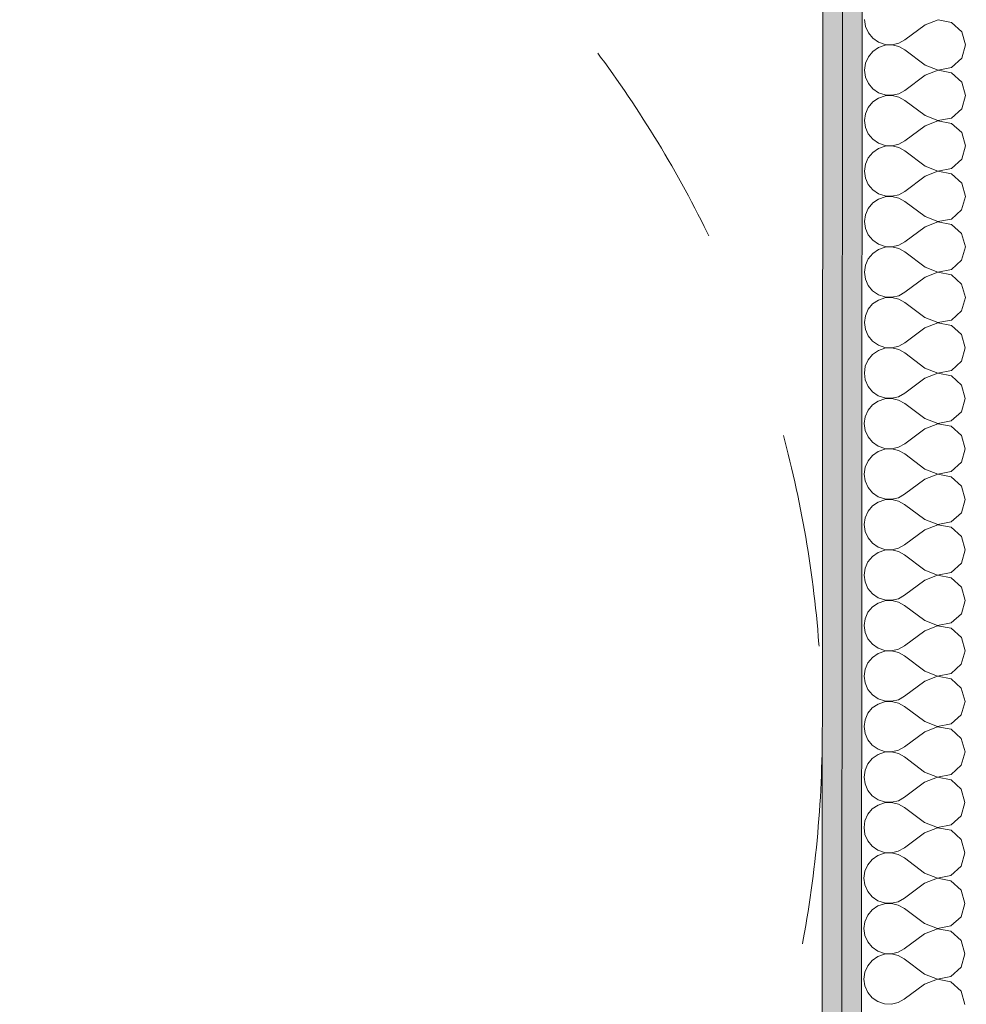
# Model space of a CAD drawing. Header units: millimetres. Extents: x -30280 to 19093, y -17460 to 4378.
# Tile 177 of 188: x -4467 to -3841, y -14747 to -14097. Entities that reach past the tile are written whole.
import ezdxf

# ---------------------------------------------------------------- set-up
doc = ezdxf.new("R2010")
doc.units = ezdxf.units.MM
doc.header["$MEASUREMENT"] = 0
doc.linetypes.add('Rayas Pequeñas', pattern=[282.222222, 141.111111, -141.111111])
for name, color, linetype, lineweight in [('Nuevo_01 2D_Mobiliari_Pluma_Nº__101', 252, 'Continuous', 5), ('Nuevo_06_COT_Generals_Pluma_Nº__1', 7, 'Continuous', 5), ('Nuevo_08_E_Envans secs_Pluma_Nº__1', 7, 'Continuous', 5)]:
    doc.layers.add(name, color=color, linetype=linetype, lineweight=lineweight)
doc.layers.add('Nuevo_06_COT_Generals', color=7, linetype='Continuous')
doc.layers.add('Nuevo_08_E_Envans secs', color=7, linetype='Continuous')
doc.layers.add('Nuevo_08_E_Envans secs_Pluma_Nº__102', color=7, linetype='Continuous', lineweight=5, true_color=0xcccccc)
doc.layers.add('Nuevo_08_E_Envans secs_Pluma_Nº__79', color=7, linetype='Continuous', lineweight=5, true_color=0xaaffd5)
doc.styles.add('Estilo_Generado_1', font='txt')
doc.dimstyles.new('Estilo_Generado__2', dxfattribs={"dimtxt": 100, "dimasz": 38, "dimexe": 0.18, "dimexo": 300, "dimgap": 0, "dimtad": 1, "dimlfac": 0.001, "dimzin": 0, "dimdsep": 46, "dimtxsty": 'Estilo_Generado_1', "dimblk": 'ARROWHEAD_2', "dimblk1": 'ARROWHEAD_2', "dimblk2": 'ARROWHEAD_2', "dimcen": 0.09, "dimclrd": 7, "dimclre": 7, "dimclrt": 7, "dimadec": 0, "dimazin": 0, "dimtfac": 1, "dimtdec": 4, "dimtmove": 0, "dimatfit": 3, "dimfxl": 0, "dimtolj": 1, "dimtzin": 0, "dimarcsym": 0})

# ---------------------------------------------------------------- blocks, each defined once
blk = doc.blocks.new('*X450')
at = {"layer": 'Nuevo_08_E_Envans secs_Pluma_Nº__102', "color": 254, "linetype": 'Continuous', "lineweight": 5, "true_color": 0xcccccc}
for p, q in [((-3908.63, -14097.12), (-3908, -14101.67)), ((-3860.13, -14097.22), (-3868.64, -14100.48)), ((-3851.18, -14098.92), (-3860.13, -14097.22)), ((-3908, -14101.67), (-3906.15, -14105.88)), ((-3868.64, -14100.48), (-3881.98, -14110.47)), ((-3844.46, -14105.07), (-3851.18, -14098.92)), ((-3906.15, -14105.88), (-3903.22, -14109.42)), ((-3903.22, -14109.42), (-3899.43, -14112.03)), ((-3841.98, -14113.83), (-3844.46, -14105.07)), ((-3899.43, -14115.55), (-3903.23, -14118.15)), ((-3899.43, -14112.03), (-3895.08, -14113.5)), ((-3895.08, -14114.08), (-3899.43, -14115.55)), ((-3895.08, -14113.5), (-3890.48, -14113.73)), ((-3890.48, -14113.86), (-3895.08, -14114.08)), ((-3890.48, -14113.73), (-3886, -14112.69)), ((-3886, -14114.91), (-3890.48, -14113.86)), ((-3886, -14112.69), (-3881.98, -14110.47)), ((-3881.98, -14117.13), (-3886, -14114.91)), ((-3844.47, -14122.59), (-3841.98, -14113.83)), ((-3906.16, -14121.69), (-3908.02, -14125.89)), ((-3903.23, -14118.15), (-3906.16, -14121.69)), ((-3868.66, -14127.14), (-3881.98, -14117.13)), ((-3851.2, -14128.73), (-3844.47, -14122.59)), ((-3908.02, -14125.89), (-3908.66, -14130.45)), ((-3868.66, -14127.14), (-3860.16, -14130.42)), ((-3860.16, -14130.42), (-3851.2, -14128.73)), ((-3908.66, -14130.45), (-3908.03, -14135)), ((-3908.03, -14135), (-3906.18, -14139.21)), ((-3868.66, -14133.81), (-3882, -14143.8)), ((-3860.16, -14130.55), (-3868.66, -14133.81)), ((-3851.21, -14132.25), (-3860.16, -14130.55)), ((-3844.49, -14138.4), (-3851.21, -14132.25)), ((-3906.18, -14139.21), (-3903.24, -14142.76)), ((-3903.24, -14142.76), (-3899.46, -14145.36)), ((-3842, -14147.16), (-3844.49, -14138.4)), ((-3899.46, -14148.88), (-3903.25, -14151.48)), ((-3899.46, -14145.36), (-3895.1, -14146.84)), ((-3895.1, -14147.42), (-3899.46, -14148.88)), ((-3895.1, -14146.84), (-3890.51, -14147.06)), ((-3890.51, -14147.2), (-3895.1, -14147.42)), ((-3890.51, -14147.06), (-3886.03, -14146.02)), ((-3886.03, -14148.24), (-3890.51, -14147.2)), ((-3886.03, -14146.02), (-3882, -14143.8)), ((-3882.01, -14150.47), (-3886.03, -14148.24)), ((-3844.5, -14155.92), (-3842, -14147.16)), ((-3906.19, -14155.02), (-3908.05, -14159.23)), ((-3903.25, -14151.48), (-3906.19, -14155.02)), ((-3868.68, -14160.48), (-3882.01, -14150.47)), ((-3908.05, -14159.23), (-3908.68, -14163.78)), ((-3868.68, -14160.48), (-3860.18, -14163.75)), ((-3860.18, -14163.75), (-3851.23, -14162.06)), ((-3851.23, -14162.06), (-3844.5, -14155.92)), ((-3908.68, -14163.78), (-3908.05, -14168.34)), ((-3908.05, -14168.34), (-3906.2, -14172.55)), ((-3868.69, -14167.14), (-3882.03, -14177.13)), ((-3860.18, -14163.89), (-3868.69, -14167.14)), ((-3851.23, -14165.58), (-3860.18, -14163.89)), ((-3844.51, -14171.73), (-3851.23, -14165.58)), ((-3906.2, -14172.55), (-3903.27, -14176.09)), ((-3842.03, -14180.5), (-3844.51, -14171.73)), ((-3903.27, -14176.09), (-3899.48, -14178.7)), ((-3899.48, -14178.7), (-3895.12, -14180.17)), ((-3895.13, -14180.75), (-3899.48, -14182.21)), ((-3890.53, -14180.53), (-3895.13, -14180.75)), ((-3895.12, -14180.17), (-3890.53, -14180.39)), ((-3890.53, -14180.39), (-3886.05, -14179.36)), ((-3886.05, -14181.57), (-3890.53, -14180.53)), ((-3886.05, -14179.36), (-3882.03, -14177.13)), ((-3882.03, -14183.8), (-3886.05, -14181.57)), ((-3844.52, -14189.26), (-3842.03, -14180.5)), ((-3903.28, -14184.82), (-3906.21, -14188.35)), ((-3899.48, -14182.21), (-3903.28, -14184.82)), ((-3868.71, -14193.81), (-3882.03, -14183.8)), ((-3908.07, -14192.56), (-3908.71, -14197.12)), ((-3906.21, -14188.35), (-3908.07, -14192.56)), ((-3868.71, -14193.81), (-3860.2, -14197.08)), ((-3851.25, -14195.4), (-3844.52, -14189.26)), ((-3908.71, -14197.12), (-3908.08, -14201.67)), ((-3868.71, -14200.48), (-3882.05, -14210.47)), ((-3860.2, -14197.22), (-3868.71, -14200.48)), ((-3860.2, -14197.08), (-3851.25, -14195.4)), ((-3851.26, -14198.92), (-3860.2, -14197.22)), ((-3844.54, -14205.07), (-3851.26, -14198.92)), ((-3908.08, -14201.67), (-3906.22, -14205.88)), ((-3906.22, -14205.88), (-3903.29, -14209.42)), ((-3842.05, -14213.83), (-3844.54, -14205.07)), ((-3903.29, -14209.42), (-3899.51, -14212.03)), ((-3899.51, -14212.03), (-3895.15, -14213.5)), ((-3895.15, -14214.08), (-3899.51, -14215.55)), ((-3895.15, -14213.5), (-3890.56, -14213.73)), ((-3890.56, -14213.86), (-3895.15, -14214.08)), ((-3890.56, -14213.73), (-3886.08, -14212.69)), ((-3886.08, -14214.91), (-3890.56, -14213.86)), ((-3886.08, -14212.69), (-3882.05, -14210.47)), ((-3844.55, -14222.59), (-3842.05, -14213.83)), ((-3903.3, -14218.15), (-3906.24, -14221.69)), ((-3899.51, -14215.55), (-3903.3, -14218.15)), ((-3882.06, -14217.13), (-3886.08, -14214.91)), ((-3868.73, -14227.14), (-3882.06, -14217.13)), ((-3908.09, -14225.89), (-3908.73, -14230.45)), ((-3906.24, -14221.69), (-3908.09, -14225.89)), ((-3868.73, -14227.14), (-3860.23, -14230.42)), ((-3851.28, -14228.73), (-3844.55, -14222.59)), ((-3908.73, -14230.45), (-3908.1, -14235)), ((-3868.73, -14233.81), (-3882.08, -14243.8)), ((-3860.23, -14230.55), (-3868.73, -14233.81)), ((-3860.23, -14230.42), (-3851.28, -14228.73)), ((-3851.28, -14232.25), (-3860.23, -14230.55)), ((-3844.56, -14238.4), (-3851.28, -14232.25)), ((-3908.1, -14235), (-3906.25, -14239.21)), ((-3906.25, -14239.21), (-3903.32, -14242.76)), ((-3842.08, -14247.16), (-3844.56, -14238.4)), ((-3903.32, -14242.76), (-3899.53, -14245.36)), ((-3899.53, -14245.36), (-3895.17, -14246.84)), ((-3890.58, -14247.06), (-3886.1, -14246.02)), ((-3886.1, -14246.02), (-3882.08, -14243.8)), ((-3903.32, -14251.48), (-3906.26, -14255.02)), ((-3899.53, -14248.88), (-3903.32, -14251.48)), ((-3895.17, -14247.42), (-3899.53, -14248.88)), ((-3895.17, -14246.84), (-3890.58, -14247.06)), ((-3890.58, -14247.2), (-3895.17, -14247.42)), ((-3886.1, -14248.24), (-3890.58, -14247.2)), ((-3882.08, -14250.47), (-3886.1, -14248.24)), ((-3868.75, -14260.48), (-3882.08, -14250.47)), ((-3844.57, -14255.92), (-3842.08, -14247.16)), ((-3908.12, -14259.23), (-3908.76, -14263.78)), ((-3906.26, -14255.02), (-3908.12, -14259.23)), ((-3851.3, -14262.06), (-3844.57, -14255.92)), ((-3908.76, -14263.78), (-3908.13, -14268.34)), ((-3860.25, -14263.88), (-3868.76, -14267.14)), ((-3868.75, -14260.48), (-3860.25, -14263.75)), ((-3860.25, -14263.75), (-3851.3, -14262.06)), ((-3851.3, -14265.58), (-3860.25, -14263.88)), ((-3844.59, -14271.73), (-3851.3, -14265.58)), ((-3908.13, -14268.34), (-3906.27, -14272.55)), ((-3906.27, -14272.55), (-3903.34, -14276.09)), ((-3868.76, -14267.14), (-3882.1, -14277.13)), ((-3842.1, -14280.5), (-3844.59, -14271.73)), ((-3903.34, -14276.09), (-3899.55, -14278.7)), ((-3899.55, -14278.7), (-3895.2, -14280.17)), ((-3886.13, -14279.36), (-3882.1, -14277.13)), ((-3903.35, -14284.82), (-3906.29, -14288.35)), ((-3899.56, -14282.21), (-3903.35, -14284.82)), ((-3895.2, -14280.75), (-3899.56, -14282.21)), ((-3895.2, -14280.17), (-3890.61, -14280.39)), ((-3890.61, -14280.53), (-3895.2, -14280.75)), ((-3890.61, -14280.39), (-3886.13, -14279.36)), ((-3886.13, -14281.57), (-3890.61, -14280.53)), ((-3882.1, -14283.8), (-3886.13, -14281.57)), ((-3868.78, -14293.81), (-3882.1, -14283.8)), ((-3844.6, -14289.26), (-3842.1, -14280.5)), ((-3906.29, -14288.35), (-3908.14, -14292.56)), ((-3851.33, -14295.4), (-3844.6, -14289.26)), ((-3908.14, -14292.56), (-3908.78, -14297.12)), ((-3908.78, -14297.12), (-3908.15, -14301.67)), ((-3868.78, -14293.81), (-3860.28, -14297.08)), ((-3860.28, -14297.22), (-3868.78, -14300.48)), ((-3860.28, -14297.08), (-3851.33, -14295.4)), ((-3851.33, -14298.92), (-3860.28, -14297.22)), ((-3908.15, -14301.67), (-3906.3, -14305.88)), ((-3868.78, -14300.48), (-3882.12, -14310.47)), ((-3844.61, -14305.07), (-3851.33, -14298.92)), ((-3842.13, -14313.83), (-3844.61, -14305.07)), ((-3906.3, -14305.88), (-3903.37, -14309.42)), ((-3903.37, -14309.42), (-3899.58, -14312.03)), ((-3886.15, -14312.69), (-3882.12, -14310.47)), ((-3903.37, -14318.15), (-3906.31, -14321.69)), ((-3899.58, -14315.55), (-3903.37, -14318.15)), ((-3899.58, -14312.03), (-3895.22, -14313.5)), ((-3895.22, -14314.08), (-3899.58, -14315.55)), ((-3895.22, -14313.5), (-3890.63, -14313.73)), ((-3890.63, -14313.86), (-3895.22, -14314.08)), ((-3890.63, -14313.73), (-3886.15, -14312.69)), ((-3886.15, -14314.91), (-3890.63, -14313.86)), ((-3882.13, -14317.13), (-3886.15, -14314.91)), ((-3868.8, -14327.14), (-3882.13, -14317.13)), ((-3844.62, -14322.59), (-3842.13, -14313.83)), ((-3906.31, -14321.69), (-3908.17, -14325.89)), ((-3851.35, -14328.73), (-3844.62, -14322.59)), ((-3908.17, -14325.89), (-3908.81, -14330.45)), ((-3908.81, -14330.45), (-3908.18, -14335)), ((-3860.3, -14330.55), (-3868.81, -14333.81)), ((-3868.8, -14327.14), (-3860.3, -14330.42)), ((-3860.3, -14330.42), (-3851.35, -14328.73)), ((-3851.35, -14332.25), (-3860.3, -14330.55)), ((-3908.18, -14335), (-3906.32, -14339.21)), ((-3868.81, -14333.81), (-3882.15, -14343.8)), ((-3844.63, -14338.4), (-3851.35, -14332.25)), ((-3906.32, -14339.21), (-3903.39, -14342.76)), ((-3903.39, -14342.76), (-3899.6, -14345.36)), ((-3886.18, -14346.02), (-3882.15, -14343.8)), ((-3842.15, -14347.16), (-3844.63, -14338.4)), ((-3899.61, -14348.88), (-3903.4, -14351.48)), ((-3895.25, -14347.42), (-3899.61, -14348.88)), ((-3899.6, -14345.36), (-3895.25, -14346.84)), ((-3895.25, -14346.84), (-3890.66, -14347.06)), ((-3890.66, -14347.2), (-3895.25, -14347.42)), ((-3886.18, -14348.24), (-3890.66, -14347.2)), ((-3890.66, -14347.06), (-3886.18, -14346.02)), ((-3882.15, -14350.47), (-3886.18, -14348.24)), ((-3868.83, -14360.48), (-3882.15, -14350.47)), ((-3844.65, -14355.92), (-3842.15, -14347.16)), ((-3906.34, -14355.02), (-3908.19, -14359.23)), ((-3903.4, -14351.48), (-3906.34, -14355.02)), ((-3851.38, -14362.06), (-3844.65, -14355.92)), ((-3908.19, -14359.23), (-3908.83, -14363.78)), ((-3908.83, -14363.78), (-3908.2, -14368.34)), ((-3868.83, -14360.48), (-3860.33, -14363.75)), ((-3860.33, -14363.75), (-3851.38, -14362.06)), ((-3908.2, -14368.34), (-3906.35, -14372.55)), ((-3868.83, -14367.14), (-3882.17, -14377.13)), ((-3860.33, -14363.88), (-3868.83, -14367.14)), ((-3851.38, -14365.58), (-3860.33, -14363.88)), ((-3844.66, -14371.73), (-3851.38, -14365.58)), ((-3906.35, -14372.55), (-3903.42, -14376.09)), ((-3903.42, -14376.09), (-3899.63, -14378.7)), ((-3842.18, -14380.5), (-3844.66, -14371.73)), ((-3899.63, -14382.21), (-3903.42, -14384.82)), ((-3899.63, -14378.7), (-3895.27, -14380.17)), ((-3895.27, -14380.75), (-3899.63, -14382.21)), ((-3895.27, -14380.17), (-3890.68, -14380.39)), ((-3890.68, -14380.53), (-3895.27, -14380.75)), ((-3890.68, -14380.39), (-3886.2, -14379.36)), ((-3886.2, -14381.57), (-3890.68, -14380.53)), ((-3886.2, -14379.36), (-3882.17, -14377.13)), ((-3882.18, -14383.8), (-3886.2, -14381.57)), ((-3844.67, -14389.26), (-3842.18, -14380.5)), ((-3906.36, -14388.35), (-3908.22, -14392.56)), ((-3903.42, -14384.82), (-3906.36, -14388.35)), ((-3868.85, -14393.81), (-3882.18, -14383.8)), ((-3851.4, -14395.4), (-3844.67, -14389.26)), ((-3908.22, -14392.56), (-3908.86, -14397.12)), ((-3868.85, -14393.81), (-3860.35, -14397.08)), ((-3860.35, -14397.08), (-3851.4, -14395.4)), ((-3908.86, -14397.12), (-3908.22, -14401.67)), ((-3908.22, -14401.67), (-3906.37, -14405.88)), ((-3868.86, -14400.48), (-3882.2, -14410.47)), ((-3860.35, -14397.22), (-3868.86, -14400.48)), ((-3851.4, -14398.92), (-3860.35, -14397.22)), ((-3844.68, -14405.07), (-3851.4, -14398.92)), ((-3906.37, -14405.88), (-3903.44, -14409.42)), ((-3842.2, -14413.83), (-3844.68, -14405.07)), ((-3899.66, -14415.55), (-3903.45, -14418.15)), ((-3903.44, -14409.42), (-3899.65, -14412.03)), ((-3895.3, -14414.08), (-3899.66, -14415.55)), ((-3899.65, -14412.03), (-3895.3, -14413.5)), ((-3895.3, -14413.5), (-3890.7, -14413.73)), ((-3890.7, -14413.86), (-3895.3, -14414.08)), ((-3890.7, -14413.73), (-3886.22, -14412.69)), ((-3886.23, -14414.91), (-3890.7, -14413.86)), ((-3882.2, -14417.13), (-3886.23, -14414.91)), ((-3886.22, -14412.69), (-3882.2, -14410.47)), ((-3844.7, -14422.59), (-3842.2, -14413.83)), ((-3906.38, -14421.69), (-3908.24, -14425.89)), ((-3903.45, -14418.15), (-3906.38, -14421.69)), ((-3868.88, -14427.14), (-3882.2, -14417.13)), ((-3908.24, -14425.89), (-3908.88, -14430.45)), ((-3868.88, -14427.14), (-3860.38, -14430.42)), ((-3860.38, -14430.42), (-3851.43, -14428.73)), ((-3851.43, -14428.73), (-3844.7, -14422.59)), ((-3908.88, -14430.45), (-3908.25, -14435)), ((-3908.25, -14435), (-3906.4, -14439.21)), ((-3868.88, -14433.81), (-3882.22, -14443.8)), ((-3860.38, -14430.55), (-3868.88, -14433.81)), ((-3851.43, -14432.25), (-3860.38, -14430.55)), ((-3844.71, -14438.4), (-3851.43, -14432.25)), ((-3906.4, -14439.21), (-3903.47, -14442.76)), ((-3842.23, -14447.16), (-3844.71, -14438.4)), ((-3903.47, -14442.76), (-3899.68, -14445.36)), ((-3899.68, -14445.36), (-3895.32, -14446.83)), ((-3895.32, -14447.42), (-3899.68, -14448.88)), ((-3895.32, -14446.83), (-3890.73, -14447.06)), ((-3890.73, -14447.2), (-3895.32, -14447.42)), ((-3890.73, -14447.06), (-3886.25, -14446.02)), ((-3886.25, -14448.24), (-3890.73, -14447.2)), ((-3886.25, -14446.02), (-3882.22, -14443.8)), ((-3882.23, -14450.47), (-3886.25, -14448.24)), ((-3844.72, -14455.92), (-3842.23, -14447.16)), ((-3903.47, -14451.48), (-3906.41, -14455.02)), ((-3899.68, -14448.88), (-3903.47, -14451.48)), ((-3868.9, -14460.48), (-3882.23, -14450.47)), ((-3908.27, -14459.23), (-3908.9, -14463.78)), ((-3906.41, -14455.02), (-3908.27, -14459.23)), ((-3868.9, -14460.48), (-3860.4, -14463.75)), ((-3851.45, -14462.06), (-3844.72, -14455.92)), ((-3908.9, -14463.78), (-3908.27, -14468.34)), ((-3868.91, -14467.14), (-3882.25, -14477.13)), ((-3860.4, -14463.88), (-3868.91, -14467.14)), ((-3860.4, -14463.75), (-3851.45, -14462.06)), ((-3851.45, -14465.58), (-3860.4, -14463.88)), ((-3844.73, -14471.73), (-3851.45, -14465.58)), ((-3908.27, -14468.34), (-3906.42, -14472.55)), ((-3906.42, -14472.55), (-3903.49, -14476.09)), ((-3842.25, -14480.5), (-3844.73, -14471.73)), ((-3903.49, -14476.09), (-3899.7, -14478.7)), ((-3895.35, -14480.75), (-3899.71, -14482.21)), ((-3899.7, -14478.7), (-3895.35, -14480.17)), ((-3895.35, -14480.17), (-3890.75, -14480.39)), ((-3890.75, -14480.53), (-3895.35, -14480.75)), ((-3890.75, -14480.39), (-3886.27, -14479.36)), ((-3886.28, -14481.57), (-3890.75, -14480.53)), ((-3886.27, -14479.36), (-3882.25, -14477.13)), ((-3844.75, -14489.26), (-3842.25, -14480.5)), ((-3903.5, -14484.82), (-3906.43, -14488.35)), ((-3899.71, -14482.21), (-3903.5, -14484.82)), ((-3882.25, -14483.8), (-3886.28, -14481.57)), ((-3868.93, -14493.81), (-3882.25, -14483.8)), ((-3908.29, -14492.56), (-3908.93, -14497.12)), ((-3906.43, -14488.35), (-3908.29, -14492.56)), ((-3851.47, -14495.4), (-3844.75, -14489.26)), ((-3908.93, -14497.12), (-3908.3, -14501.67)), ((-3868.93, -14493.81), (-3860.43, -14497.08)), ((-3860.43, -14497.22), (-3868.93, -14500.48)), ((-3860.43, -14497.08), (-3851.47, -14495.4)), ((-3851.48, -14498.92), (-3860.43, -14497.22)), ((-3844.76, -14505.07), (-3851.48, -14498.92)), ((-3908.3, -14501.67), (-3906.45, -14505.88)), ((-3906.45, -14505.88), (-3903.52, -14509.42)), ((-3868.93, -14500.48), (-3882.27, -14510.47)), ((-3842.27, -14513.83), (-3844.76, -14505.07)), ((-3903.52, -14509.42), (-3899.73, -14512.03)), ((-3899.73, -14512.03), (-3895.37, -14513.5)), ((-3890.78, -14513.73), (-3886.3, -14512.69)), ((-3886.3, -14512.69), (-3882.27, -14510.47)), ((-3903.52, -14518.15), (-3906.46, -14521.69)), ((-3899.73, -14515.55), (-3903.52, -14518.15)), ((-3895.37, -14514.08), (-3899.73, -14515.55)), ((-3895.37, -14513.5), (-3890.78, -14513.73)), ((-3890.78, -14513.86), (-3895.37, -14514.08)), ((-3886.3, -14514.91), (-3890.78, -14513.86)), ((-3882.28, -14517.13), (-3886.3, -14514.91)), ((-3868.95, -14527.14), (-3882.28, -14517.13)), ((-3844.77, -14522.59), (-3842.27, -14513.83)), ((-3908.32, -14525.89), (-3908.95, -14530.45)), ((-3906.46, -14521.69), (-3908.32, -14525.89)), ((-3851.5, -14528.73), (-3844.77, -14522.59)), ((-3908.95, -14530.45), (-3908.32, -14535)), ((-3860.45, -14530.55), (-3868.96, -14533.81)), ((-3868.95, -14527.14), (-3860.45, -14530.42)), ((-3860.45, -14530.42), (-3851.5, -14528.73)), ((-3851.5, -14532.25), (-3860.45, -14530.55)), ((-3844.78, -14538.4), (-3851.5, -14532.25)), ((-3908.32, -14535), (-3906.47, -14539.21)), ((-3906.47, -14539.21), (-3903.54, -14542.76)), ((-3868.96, -14533.81), (-3882.3, -14543.8)), ((-3842.3, -14547.16), (-3844.78, -14538.4)), ((-3903.54, -14542.76), (-3899.75, -14545.36)), ((-3899.75, -14545.36), (-3895.4, -14546.83)), ((-3886.32, -14546.02), (-3882.3, -14543.8)), ((-3903.55, -14551.48), (-3906.48, -14555.02)), ((-3899.75, -14548.88), (-3903.55, -14551.48)), ((-3895.4, -14547.42), (-3899.75, -14548.88)), ((-3895.4, -14546.83), (-3890.8, -14547.06)), ((-3890.8, -14547.2), (-3895.4, -14547.42)), ((-3890.8, -14547.06), (-3886.32, -14546.02)), ((-3886.32, -14548.24), (-3890.8, -14547.2)), ((-3882.3, -14550.47), (-3886.32, -14548.24)), ((-3868.98, -14560.48), (-3882.3, -14550.47)), ((-3844.8, -14555.92), (-3842.3, -14547.16)), ((-3906.48, -14555.02), (-3908.34, -14559.23)), ((-3851.52, -14562.06), (-3844.8, -14555.92)), ((-3908.34, -14559.23), (-3908.98, -14563.78)), ((-3908.98, -14563.78), (-3908.35, -14568.34)), ((-3868.98, -14560.48), (-3860.48, -14563.75)), ((-3860.48, -14563.88), (-3868.98, -14567.14)), ((-3860.48, -14563.75), (-3851.52, -14562.06)), ((-3851.53, -14565.58), (-3860.48, -14563.88)), ((-3908.35, -14568.34), (-3906.5, -14572.55)), ((-3868.98, -14567.14), (-3882.32, -14577.13)), ((-3844.81, -14571.73), (-3851.53, -14565.58)), ((-3842.32, -14580.5), (-3844.81, -14571.73)), ((-3906.5, -14572.55), (-3903.56, -14576.09)), ((-3903.56, -14576.09), (-3899.78, -14578.7)), ((-3886.35, -14579.36), (-3882.32, -14577.13)), ((-3899.78, -14582.21), (-3903.57, -14584.82)), ((-3899.78, -14578.7), (-3895.42, -14580.17)), ((-3895.42, -14580.75), (-3899.78, -14582.21)), ((-3895.42, -14580.17), (-3890.83, -14580.39)), ((-3890.83, -14580.53), (-3895.42, -14580.75)), ((-3890.83, -14580.39), (-3886.35, -14579.36)), ((-3886.35, -14581.57), (-3890.83, -14580.53)), ((-3882.33, -14583.8), (-3886.35, -14581.57)), ((-3869, -14593.81), (-3882.33, -14583.8)), ((-3844.82, -14589.26), (-3842.32, -14580.5)), ((-3906.51, -14588.35), (-3908.37, -14592.56)), ((-3903.57, -14584.82), (-3906.51, -14588.35)), ((-3851.55, -14595.4), (-3844.82, -14589.26)), ((-3908.37, -14592.56), (-3909, -14597.12)), ((-3909, -14597.12), (-3908.37, -14601.67)), ((-3860.5, -14597.22), (-3869.01, -14600.48)), ((-3869, -14593.81), (-3860.5, -14597.08)), ((-3860.5, -14597.08), (-3851.55, -14595.4)), ((-3851.55, -14598.92), (-3860.5, -14597.22)), ((-3908.37, -14601.67), (-3906.52, -14605.88)), ((-3869.01, -14600.48), (-3882.35, -14610.47)), ((-3844.83, -14605.07), (-3851.55, -14598.92)), ((-3906.52, -14605.88), (-3903.59, -14609.42)), ((-3903.59, -14609.42), (-3899.8, -14612.03)), ((-3886.37, -14612.69), (-3882.35, -14610.47)), ((-3842.35, -14613.83), (-3844.83, -14605.07)), ((-3899.8, -14615.55), (-3903.6, -14618.15)), ((-3899.8, -14612.03), (-3895.44, -14613.5)), ((-3895.45, -14614.08), (-3899.8, -14615.55)), ((-3890.85, -14613.86), (-3895.45, -14614.08)), ((-3895.44, -14613.5), (-3890.85, -14613.73)), ((-3890.85, -14613.73), (-3886.37, -14612.69)), ((-3886.37, -14614.91), (-3890.85, -14613.86)), ((-3882.35, -14617.13), (-3886.37, -14614.91)), ((-3869.03, -14627.14), (-3882.35, -14617.13)), ((-3844.84, -14622.59), (-3842.35, -14613.83)), ((-3906.53, -14621.69), (-3908.39, -14625.89)), ((-3903.6, -14618.15), (-3906.53, -14621.69)), ((-3851.57, -14628.73), (-3844.84, -14622.59)), ((-3908.39, -14625.89), (-3909.03, -14630.45)), ((-3869.03, -14627.14), (-3860.52, -14630.42)), ((-3860.52, -14630.42), (-3851.57, -14628.73)), ((-3909.03, -14630.45), (-3908.4, -14635)), ((-3908.4, -14635), (-3906.55, -14639.21)), ((-3869.03, -14633.81), (-3882.37, -14643.8)), ((-3860.52, -14630.55), (-3869.03, -14633.81)), ((-3851.58, -14632.25), (-3860.52, -14630.55)), ((-3844.86, -14638.4), (-3851.58, -14632.25)), ((-3906.55, -14639.21), (-3903.61, -14642.76)), ((-3903.61, -14642.76), (-3899.83, -14645.36)), ((-3842.37, -14647.16), (-3844.86, -14638.4)), ((-3899.83, -14648.88), (-3903.62, -14651.48)), ((-3899.83, -14645.36), (-3895.47, -14646.83)), ((-3895.47, -14647.42), (-3899.83, -14648.88)), ((-3895.47, -14646.83), (-3890.88, -14647.06)), ((-3890.88, -14647.2), (-3895.47, -14647.42)), ((-3890.88, -14647.06), (-3886.4, -14646.02)), ((-3886.4, -14648.24), (-3890.88, -14647.2)), ((-3886.4, -14646.02), (-3882.37, -14643.8)), ((-3882.38, -14650.47), (-3886.4, -14648.24)), ((-3844.87, -14655.92), (-3842.37, -14647.16)), ((-3906.56, -14655.02), (-3908.41, -14659.23)), ((-3903.62, -14651.48), (-3906.56, -14655.02)), ((-3869.05, -14660.48), (-3882.38, -14650.47)), ((-3851.6, -14662.06), (-3844.87, -14655.92)), ((-3908.41, -14659.23), (-3909.05, -14663.78)), ((-3869.05, -14660.48), (-3860.55, -14663.75)), ((-3860.55, -14663.75), (-3851.6, -14662.06)), ((-3909.05, -14663.78), (-3908.42, -14668.34)), ((-3908.42, -14668.34), (-3906.57, -14672.55)), ((-3869.05, -14667.14), (-3882.4, -14677.13)), ((-3860.55, -14663.88), (-3869.05, -14667.14)), ((-3851.6, -14665.58), (-3860.55, -14663.88)), ((-3844.88, -14671.73), (-3851.6, -14665.58)), ((-3906.57, -14672.55), (-3903.64, -14676.09)), ((-3842.4, -14680.5), (-3844.88, -14671.73)), ((-3903.64, -14676.09), (-3899.85, -14678.7)), ((-3899.85, -14682.21), (-3903.64, -14684.82)), ((-3899.85, -14678.7), (-3895.49, -14680.17)), ((-3895.49, -14680.75), (-3899.85, -14682.21)), ((-3895.49, -14680.17), (-3890.9, -14680.39)), ((-3890.9, -14680.53), (-3895.49, -14680.75)), ((-3890.9, -14680.39), (-3886.42, -14679.36)), ((-3886.42, -14681.57), (-3890.9, -14680.53)), ((-3886.42, -14679.36), (-3882.4, -14677.13)), ((-3882.4, -14683.8), (-3886.42, -14681.57)), ((-3844.89, -14689.26), (-3842.4, -14680.5)), ((-3906.58, -14688.35), (-3908.44, -14692.56)), ((-3903.64, -14684.82), (-3906.58, -14688.35)), ((-3869.07, -14693.81), (-3882.4, -14683.8)), ((-3908.44, -14692.56), (-3909.08, -14697.12)), ((-3869.07, -14693.81), (-3860.57, -14697.08)), ((-3851.62, -14695.4), (-3844.89, -14689.26)), ((-3909.08, -14697.12), (-3908.45, -14701.67)), ((-3908.45, -14701.67), (-3906.59, -14705.88)), ((-3869.08, -14700.48), (-3882.42, -14710.47)), ((-3860.57, -14697.22), (-3869.08, -14700.48)), ((-3860.57, -14697.08), (-3851.62, -14695.4)), ((-3851.62, -14698.92), (-3860.57, -14697.22)), ((-3844.91, -14705.07), (-3851.62, -14698.92)), ((-3906.59, -14705.88), (-3903.66, -14709.42)), ((-3842.42, -14713.83), (-3844.91, -14705.07)), ((-3903.66, -14709.42), (-3899.87, -14712.03)), ((-3895.52, -14714.08), (-3899.88, -14715.55)), ((-3899.87, -14712.03), (-3895.52, -14713.5)), ((-3895.52, -14713.5), (-3890.93, -14713.73)), ((-3890.93, -14713.86), (-3895.52, -14714.08)), ((-3890.93, -14713.73), (-3886.45, -14712.69)), ((-3886.45, -14714.91), (-3890.93, -14713.86)), ((-3886.45, -14712.69), (-3882.42, -14710.47)), ((-3844.92, -14722.59), (-3842.42, -14713.83)), ((-3903.67, -14718.15), (-3906.61, -14721.69)), ((-3899.88, -14715.55), (-3903.67, -14718.15)), ((-3882.43, -14717.13), (-3886.45, -14714.91)), ((-3869.1, -14727.14), (-3882.43, -14717.13)), ((-3908.46, -14725.89), (-3909.1, -14730.45)), ((-3906.61, -14721.69), (-3908.46, -14725.89)), ((-3869.1, -14727.14), (-3860.6, -14730.42)), ((-3851.65, -14728.73), (-3844.92, -14722.59)), ((-3909.1, -14730.45), (-3908.47, -14735)), ((-3869.1, -14733.81), (-3882.44, -14743.8)), ((-3860.6, -14730.55), (-3869.1, -14733.81)), ((-3860.6, -14730.42), (-3851.65, -14728.73)), ((-3851.65, -14732.25), (-3860.6, -14730.55)), ((-3844.93, -14738.4), (-3851.65, -14732.25)), ((-3908.47, -14735), (-3906.62, -14739.21)), ((-3906.62, -14739.21), (-3903.69, -14742.76)), ((-3842.45, -14747.16), (-3844.93, -14738.4)), ((-3903.69, -14742.76), (-3899.9, -14745.36)), ((-3899.9, -14745.36), (-3895.54, -14746.83)), ((-3895.54, -14746.83), (-3890.95, -14747.06)), ((-3890.95, -14747.06), (-3886.47, -14746.02)), ((-3886.47, -14746.02), (-3882.44, -14743.8))]:
    blk.add_line(p, q, dxfattribs=at)
blk = doc.blocks.new('Muro_122_1', base_point=(-3937.2, -15319.55))
at = {"layer": 'Nuevo_08_E_Envans secs_Pluma_Nº__79', "linetype": 'Continuous', "lineweight": 5, "true_color": 0xaaffd5}
for points in [[(-3924.2, -15319.59), (-3923.09, -13808.56), (-3936.09, -13808.56), (-3937.2, -15319.55)], [(-3911.2, -15319.62), (-3910.09, -13808.56), (-3923.09, -13808.56), (-3924.2, -15319.59)]]:
    blk.add_hatch(color=121, dxfattribs=at).paths.add_polyline_path(points)
at = {"layer": 'Nuevo_08_E_Envans secs_Pluma_Nº__1', "color": 7, "linetype": 'Continuous', "lineweight": 5}
for p, q in [((-3924.2, -15319.59), (-3923.09, -13808.56)), ((-3911.2, -15319.62), (-3910.09, -13808.56))]:
    blk.add_line(p, q, dxfattribs=at)
at = {"layer": 'Nuevo_08_E_Envans secs_Pluma_Nº__1', "color": 7, "linetype": 'Continuous', "lineweight": 5, "flags": 128}
blk.add_lwpolyline([(-3936.09, -13808.56), (-3937.2, -15319.55)], dxfattribs=at)
at = {"layer": 'Nuevo_08_E_Envans secs', "color": 7, "lineweight": 20}
blk.add_blockref('*X450', (0, 0), dxfattribs=at)
blk = doc.blocks.new('*D663')
at = {"layer": 'Nuevo_06_COT_Generals_Pluma_Nº__1', "color": 7, "linetype": 'Continuous', "lineweight": 5}
for p, q in [((-3073.12, -13794.13), (-3023.12, -13822.99)), ((-3010.62, -13808.56), (-3514.09, -13808.56)), ((-3048.12, -16937.98), (-3048.12, -13808.56)), ((-3073.12, -16923.54), (-3023.12, -16952.41)), ((-3010.62, -16937.98), (-3542.41, -16937.98))]:
    blk.add_line(p, q, dxfattribs=at)
at = {"layer": 'Nuevo_06_COT_Generals_Pluma_Nº__1', "color": 7, "lineweight": 5, "insert": (-3068.12, -15510.65), "char_height": 100, "attachment_point": 7, "rotation": 90, "style": 'Estilo_Generado_1'}
blk.add_mtext('\\A1;{\\pql;\\fGotham Book|b0|i0|c0|p0;\\W1.000000;3,13}', dxfattribs=at)
blk = doc.blocks.new('ARROWHEAD_2')
at = {"color": 0, "linetype": 'Continuous', "lineweight": 0}
for p, q in [((-0.378, -0.655), (0.378, 0.655)), ((0, 0), (-1, 0))]:
    blk.add_line(p, q, dxfattribs=at)
blk = doc.blocks.new('*D786')
at = {"layer": 'Nuevo_06_COT_Generals_Pluma_Nº__1', "color": 7, "linetype": 'Continuous', "lineweight": 5}
for p, q in [((-3948.95, -14971.34), (-3949, -15046.34)), ((-6101.42, -15032.25), (-6072.52, -14982.28)), ((-3963.43, -15033.83), (-3934.52, -14983.86)), ((-3948.97, -15008.84), (-6086.97, -15007.26)), ((-3814.97, -15008.94), (-3948.97, -15008.84))]:
    blk.add_line(p, q, dxfattribs=at)
at = {"layer": 'Nuevo_06_COT_Generals_Pluma_Nº__1', "color": 7, "lineweight": 5, "char_height": 100, "attachment_point": 7, "rotation": 359.95766, "style": 'Estilo_Generado_1'}
for s, insert in [('\\A1;{\\pql;\\fGotham Book|b0|i0|c0|p0;\\W1.000000;0,12}', (-6072.51, -14987.28)), ('\\A1;{\\pql;\\fGotham Book|b0|i0|c0|p0;\\W1.000000;2,16}', (-5155.34, -14987.95))]:
    blk.add_mtext(s, dxfattribs=dict(at, insert=insert))
blk = doc.blocks.new('*D787')
at = {"layer": 'Nuevo_06_COT_Generals_Pluma_Nº__1', "color": 7, "linetype": 'Continuous', "lineweight": 5}
for p, q in [((-6086.31, -14108.56), (-6087, -15044.76)), ((-6223.42, -15032.16), (-6194.52, -14982.19)), ((-6101.42, -15032.25), (-6072.52, -14982.28)), ((-6086.97, -15007.26), (-6208.97, -15007.17)), ((-3948.97, -15008.84), (-6086.97, -15007.26))]:
    blk.add_line(p, q, dxfattribs=at)

msp = doc.modelspace()

# ---------------------------------------------------------------- linework, layer by layer
at = {"layer": 'Nuevo_01 2D_Mobiliari_Pluma_Nº__101', "color": 252, "linetype": 'Rayas Pequeñas', "lineweight": 5}
msp.add_circle((-4686.645, -14566.984), 750, dxfattribs=at)

# ---------------------------------------------------------------- block references
at = {"layer": 'Nuevo_08_E_Envans secs', "color": 7, "lineweight": 20}
msp.add_blockref('Muro_122_1', (-3937.204, -15319.554), dxfattribs=at)

# ---------------------------------------------------------------- dimensions: what is measured, and where the dimension line sits
at = {"layer": 'Nuevo_06_COT_Generals', "color": 7, "linetype": 'Continuous', "lineweight": 5}
for base, p1, p2, angle, picture, middle, turn in [((-3048.117, -13808.561), (-11408.508, -16937.976), (-3814.087, -13808.561), 90, '*D663', (-3118.117, -15381.196), 90), ((-6208.972, -15007.175), (-6086.086, -13808.561), (-6208.086, -13808.561), 179.957656, '*D787', (-5943.013, -14937.371), 359.957656)]:
    dim = msp.add_linear_dim(base=base, p1=p1, p2=p2, angle=angle, dimstyle='Estilo_Generado__2', dxfattribs=at)
    dim.commit()
    dim.dimension.update_dxf_attribs({"geometry": picture, "text_midpoint": middle, "dimtype": 160, "text_rotation": turn})
dim = msp.add_linear_dim(base=(-6086.972, -15007.265), p1=(-3949.856, -16201.75), p2=(-6086.086, -13808.561), angle=179.957656, text='2,16', dimstyle='Estilo_Generado__2', dxfattribs=at)
dim.commit()
dim.dimension.update_dxf_attribs({"geometry": '*D786', "text_midpoint": (-5025.849, -14938.049), "dimtype": 160, "text_rotation": 359.957656})

doc.saveas('drawing.dxf')
